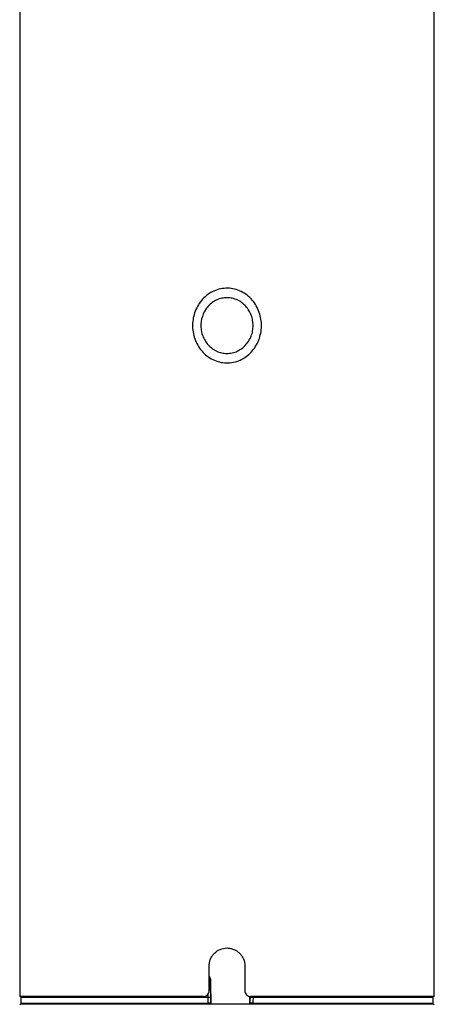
# Paper-space layout '_Bottom' of a CAD drawing. Header units: millimetres. Extents: x -25 to 25, y -310 to 25.
# Tile 2 of 3: x -18 to 18, y -226 to -143. Entities that reach past the tile are written whole.
import ezdxf

# ---------------------------------------------------------------- set-up
doc = ezdxf.new("R2010")
doc.units = ezdxf.units.MM

psp = doc.layouts.new('_Bottom')

# ---------------------------------------------------------------- linework, layer by layer
at = {"color": 7, "linetype": 'Continuous', "lineweight": 25}
for p, q in [((-17.5, -17.854), (-17.5, -225)), ((17.5, -225), (17.5, -17.854)), ((-1.5, -224.5), (-1.5, -222.4)), ((1.5, -222.4), (1.5, -224.5)), ((-1.392, -223.497), (-1.391, -223.565)), ((-1.388, -223.497), (-1.392, -223.497)), ((-1.352, -225.55), (-1.388, -223.497)), ((-2, -225), (-17.5, -225)), ((-17.391, -225.05), (-17.4, -225.55)), ((-17.391, -225.05), (-1.596, -225.05)), ((-16.6, -225), (-16.6, -225.05)), ((-1.587, -225.55), (-1.596, -225.05)), ((-1.38, -224.369), (-1.368, -225.05)), ((-1.377, -225.05), (-1.369, -225.55)), ((1.907, -224.989), (1.897, -225.55)), ((1.934, -225.05), (1.971, -225.05)), ((17.5, -225), (2, -225)), ((2.196, -225.05), (17.391, -225.05)), ((16.6, -225.05), (16.6, -225)), ((17.4, -225.55), (17.391, -225.05)), ((-17.4, -225.6), (-17.5, -225.7)), ((-17.4, -225.55), (-1.587, -225.55)), ((-17.4, -225.6), (17.4, -225.6)), ((-16.6, -225.55), (-16.6, -225.6)), ((-1.352, -225.55), (-1.359, -225.55)), ((1.897, -225.541), (1.897, -225.549)), ((1.963, -225.55), (1.897, -225.55)), ((2.188, -225.55), (17.4, -225.55)), ((16.6, -225.6), (16.6, -225.55)), ((17.5, -225.7), (17.4, -225.6))]:
    psp.add_line(p, q, dxfattribs=at)
at = {"color": 8, "linetype": 'Continuous', "lineweight": 25}
for p, q in [((-1.587, -225.05), (-1.592, -224.782)), ((1.907, -225.017), (1.897, -225.55))]:
    psp.add_line(p, q, dxfattribs=at)
at = {"color": 8, "linetype": 'Continuous', "lineweight": 25, "flags": 128}
for points in [[(-1.392, -223.497), (-1.397, -223.478), (-1.41, -223.461), (-1.431, -223.445), (-1.458, -223.432), (-1.491, -223.421), (-1.5, -223.419)], [(-1.5, -223.488), (-1.491, -223.49), (-1.458, -223.5), (-1.43, -223.514), (-1.409, -223.53), (-1.396, -223.547), (-1.391, -223.565)]]:
    psp.add_lwpolyline(points, dxfattribs=at)
at = {"color": 7, "linetype": 'Continuous', "lineweight": 25, "flags": 128}
for points in [[(1.963, -225.55), (1.967, -225.304), (1.971, -225.05)], [(2.196, -225.05), (2.19, -225.45), (2.188, -225.55)]]:
    psp.add_lwpolyline(points, dxfattribs=at)
at = {"color": 7, "linetype": 'Continuous', "lineweight": 25}
psp.add_arc((-1.588, -223.5), 0.2, 0.99891, 64.02982, dxfattribs=at)
at = {"color": 8, "linetype": 'Continuous', "lineweight": 25}
for centre, radius, start, end in [((-1.592, -223.5), 0.2, 0.99894, 62.58408), ((-1.387, -229.859), 5.49, 89.92124, 91.17705)]:
    psp.add_arc(centre, radius, start, end, dxfattribs=at)
at = {"color": 7, "linetype": 'Continuous', "lineweight": 25}
for points, knots in [([(-1.704, -170.95), (-1.861, -170.826), (-2.004, -170.689), (-2.26, -170.388), (-2.376, -170.223), (-2.571, -169.88), (-2.653, -169.7), (-2.784, -169.325), (-2.833, -169.131), (-2.896, -168.741), (-2.91, -168.543), (-2.903, -168.144), (-2.882, -167.946), (-2.769, -167.365), (-2.623, -166.987), (-2.313, -166.485), (-2.193, -166.326), (-1.924, -166.033), (-1.778, -165.901), (-1.46, -165.67), (-1.286, -165.568), (-0.924, -165.407), (-0.736, -165.346), (-0.349, -165.265), (-0.147, -165.247), (0.249, -165.254), (0.446, -165.28), (0.835, -165.375), (1.02, -165.444), (1.376, -165.619), (1.546, -165.726), (2.013, -166.092), (2.275, -166.401), (2.569, -166.916), (2.652, -167.098), (2.784, -167.473), (2.832, -167.665), (2.895, -168.056), (2.91, -168.257), (2.903, -168.653), (2.883, -168.849), (2.807, -169.239), (2.752, -169.433), (2.609, -169.801), (2.522, -169.977), (2.314, -170.315), (2.193, -170.475), (1.927, -170.765), (1.78, -170.897), (1.458, -171.131), (1.286, -171.231), (0.927, -171.392), (0.736, -171.454), (0.346, -171.535), (0.149, -171.553), (-0.248, -171.546), (-0.449, -171.519), (-1.026, -171.377), (-1.39, -171.197), (-1.704, -170.95)], [0, 0, 0, 0, 0.03125, 0.03125, 0.0625, 0.0625, 0.09375, 0.09375, 0.125, 0.125, 0.15625, 0.15625, 0.1875, 0.1875, 0.25, 0.25, 0.28125, 0.28125, 0.3125, 0.3125, 0.34375, 0.34375, 0.375, 0.375, 0.40625, 0.40625, 0.4375, 0.4375, 0.46875, 0.46875, 0.5, 0.5, 0.5625, 0.5625, 0.59375, 0.59375, 0.625, 0.625, 0.65625, 0.65625, 0.6875, 0.6875, 0.71875, 0.71875, 0.75, 0.75, 0.78125, 0.78125, 0.8125, 0.8125, 0.84375, 0.84375, 0.875, 0.875, 0.90625, 0.90625, 0.9375, 0.9375, 1, 1, 1, 1]), ([(-1.166, -170.393), (-1.291, -170.31), (-1.406, -170.215), (-1.615, -170.005), (-1.711, -169.887), (-1.877, -169.64), (-1.947, -169.51), (-2.065, -169.235), (-2.111, -169.092), (-2.208, -168.657), (-2.221, -168.352), (-2.14, -167.765), (-2.045, -167.475), (-1.831, -167.085), (-1.747, -166.96), (-1.556, -166.731), (-1.452, -166.626), (-1.222, -166.439), (-1.095, -166.356), (-0.831, -166.218), (-0.694, -166.164), (-0.406, -166.085), (-0.256, -166.061), (0.04, -166.045), (0.19, -166.053), (0.486, -166.103), (0.629, -166.143), (0.906, -166.253), (1.041, -166.323), (1.412, -166.57), (1.626, -166.787), (1.875, -167.157), (1.947, -167.29), (2.064, -167.564), (2.11, -167.705), (2.176, -167.996), (2.195, -168.146), (2.208, -168.443), (2.201, -168.591), (2.16, -168.887), (2.126, -169.035), (2.034, -169.316), (1.975, -169.453), (1.759, -169.846), (1.57, -170.077), (1.22, -170.362), (1.096, -170.444), (0.834, -170.58), (0.693, -170.636), (0.405, -170.715), (0.258, -170.739), (-0.039, -170.755), (-0.191, -170.746), (-0.631, -170.673), (-0.916, -170.56), (-1.166, -170.393)], [0, 0, 0, 0, 0.03125, 0.03125, 0.0625, 0.0625, 0.09375, 0.09375, 0.125, 0.125, 0.1875, 0.1875, 0.25, 0.25, 0.28125, 0.28125, 0.3125, 0.3125, 0.34375, 0.34375, 0.375, 0.375, 0.40625, 0.40625, 0.4375, 0.4375, 0.46875, 0.46875, 0.5, 0.5, 0.5625, 0.5625, 0.59375, 0.59375, 0.625, 0.625, 0.65625, 0.65625, 0.6875, 0.6875, 0.71875, 0.71875, 0.75, 0.75, 0.8125, 0.8125, 0.84375, 0.84375, 0.875, 0.875, 0.90625, 0.90625, 0.9375, 0.9375, 1, 1, 1, 1]), ([(-1.5, -222.4), (-1.5, -222.301), (-1.49, -222.203), (-1.452, -222.012), (-1.423, -221.916), (-1.348, -221.735), (-1.302, -221.649), (-1.193, -221.486), (-1.13, -221.408), (-0.922, -221.201), (-0.755, -221.089), (-0.394, -220.94), (-0.197, -220.9), (0.097, -220.9), (0.196, -220.91), (0.389, -220.948), (0.482, -220.976), (0.664, -221.051), (0.752, -221.098), (0.914, -221.207), (0.99, -221.269), (1.13, -221.409), (1.192, -221.484), (1.301, -221.647), (1.348, -221.734), (1.461, -222.007), (1.5, -222.202), (1.5, -222.4)], [0, 0, 0, 0, 0.0625, 0.0625, 0.125, 0.125, 0.1875, 0.1875, 0.25, 0.25, 0.375, 0.375, 0.5, 0.5, 0.5625, 0.5625, 0.625, 0.625, 0.6875, 0.6875, 0.75, 0.75, 0.8125, 0.8125, 0.875, 0.875, 1, 1, 1, 1]), ([(-1.391, -223.565), (-1.39, -223.69), (-1.388, -223.823), (-1.384, -224.091), (-1.382, -224.229), (-1.38, -224.369)], [0, 0, 0, 0, 0.5, 0.5, 1, 1, 1, 1]), ([(-2, -225), (-1.868, -225), (-1.74, -224.946), (-1.555, -224.762), (-1.5, -224.632), (-1.5, -224.5)], [0, 0, 0, 0, 0.5, 0.5, 1, 1, 1, 1]), ([(-1.596, -225.05), (-1.54, -225.05), (-1.484, -225.05), (-1.403, -225.05), (-1.378, -225.05), (-1.377, -225.05)], [0, 0, 0, 0, 0.5, 0.5, 1, 1, 1, 1]), ([(1.5, -224.5), (1.5, -224.632), (1.555, -224.762), (1.739, -224.946), (1.868, -225), (2, -225)], [0, 0, 0, 0, 0.5, 0.5, 1, 1, 1, 1]), ([(1.971, -225.05), (1.974, -225.05), (2.001, -225.05), (2.084, -225.05), (2.141, -225.05), (2.196, -225.05)], [0, 0, 0, 0, 0.5, 0.5, 1, 1, 1, 1]), ([(-1.369, -225.55), (-1.37, -225.55), (-1.394, -225.55), (-1.475, -225.55), (-1.532, -225.55), (-1.587, -225.55)], [0, 0, 0, 0, 0.5, 0.5, 1, 1, 1, 1]), ([(2.188, -225.55), (2.133, -225.55), (2.076, -225.55), (1.992, -225.55), (1.966, -225.55), (1.963, -225.55)], [0, 0, 0, 0, 0.5, 0.5, 1, 1, 1, 1])]:
    psp.add_open_spline(points, degree=3, knots=knots, dxfattribs=at)

doc.saveas('drawing.dxf')
